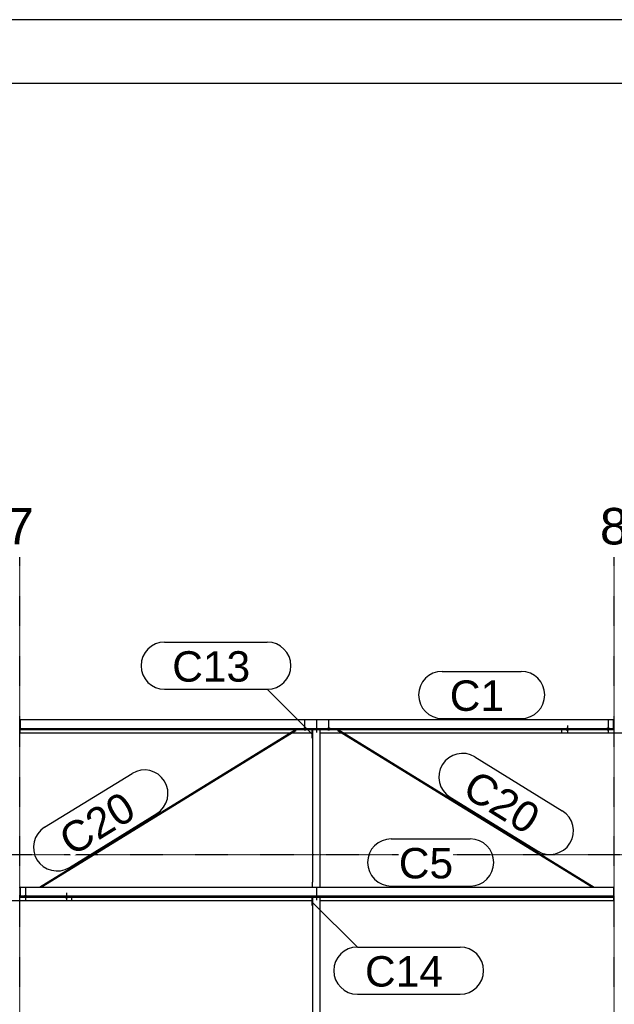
# Model space of a CAD drawing. Header units: millimetres. Extents: x -4888 to 73862, y -29046 to 15504.
# Tile 59 of 111: x 21000 to 24501, y 9708 to 15504. Entities that reach past the tile are written whole.
import ezdxf

# ---------------------------------------------------------------- set-up
doc = ezdxf.new("R2010")
doc.units = ezdxf.units.MM
doc.linetypes.add('DXK_LINE_DOT2', pattern=[3.9198, 1.9599, -1.9599])
doc.linetypes.add('DXK_LINE_DOT3', pattern=[5.9187, 2.979, -0.9799, 0.9799, -0.9799])
doc.styles.add('Arial', font='ARIAL.TTF', dxfattribs={"height": 0.2})

# ---------------------------------------------------------------- blocks, each defined once
blk = doc.blocks.new('Unknown-1953139-1278')
at = {"color": 7, "linetype": 'Continuous'}
for p, q in [((73861.9, 15503.7), (-4888.1, 15503.7)), ((73486.9, 15128.7), (-4513.1, 15128.7))]:
    blk.add_line(p, q, dxfattribs=at)
blk = doc.blocks.new('Bolt-1953139-17492 - 1282')
at = {"color": 5, "linetype": 'Continuous'}
for p, q in [((24216.2, 11328.2), (24216, 11327.7)), ((24216, 11327.7), (24216, 11327.2)), ((24216, 11327.2), (24216, 11326.8)), ((24216, 11326.8), (24216.2, 11326.3)), ((24216.4, 11328.6), (24216.2, 11328.2)), ((24216.2, 11326.3), (24216.4, 11325.8)), ((24216.7, 11329.1), (24216.4, 11328.6)), ((24216.4, 11325.8), (24216.7, 11325.4)), ((24217.1, 11329.5), (24216.7, 11329.1)), ((24216.7, 11325.4), (24217.1, 11325)), ((24217.5, 11329.9), (24217.1, 11329.5)), ((24217.1, 11325), (24217.5, 11324.6)), ((24218, 11330.3), (24217.5, 11329.9)), ((24217.5, 11324.6), (24218, 11324.2)), ((24218.6, 11330.6), (24218, 11330.3)), ((24218, 11324.2), (24218.6, 11323.8)), ((24219.3, 11330.9), (24218.6, 11330.6)), ((24218.6, 11323.8), (24219.3, 11323.5)), ((24220, 11331.2), (24219.3, 11330.9)), ((24219.3, 11323.5), (24220, 11323.3)), ((24220.8, 11331.5), (24220, 11331.2)), ((24220, 11323.3), (24220.8, 11323)), ((24221.6, 11331.7), (24220.8, 11331.5)), ((24220.8, 11323), (24221.6, 11322.8)), ((24222.4, 11331.8), (24221.6, 11331.7)), ((24221.6, 11322.8), (24222.4, 11322.7)), ((24223.2, 11331.9), (24222.4, 11331.8)), ((24222.4, 11322.7), (24223.2, 11322.5)), ((24224.1, 11332), (24223.2, 11331.9)), ((24223.2, 11322.5), (24224.1, 11322.5)), ((24225, 11332), (24224.1, 11332)), ((24224.1, 11322.5), (24225, 11322.4)), ((24225, 11349.8), (24225, 11307.4)), ((24225.9, 11332), (24225, 11332)), ((24225, 11322.4), (24225.9, 11322.5)), ((24226.8, 11331.9), (24225.9, 11332)), ((24225.9, 11322.5), (24226.8, 11322.5)), ((24227.6, 11331.8), (24226.8, 11331.9)), ((24226.8, 11322.5), (24227.6, 11322.7)), ((24228.4, 11331.7), (24227.6, 11331.8)), ((24227.6, 11322.7), (24228.4, 11322.8)), ((24229.2, 11331.5), (24228.4, 11331.7)), ((24228.4, 11322.8), (24229.2, 11323)), ((24230, 11331.2), (24229.2, 11331.5)), ((24229.2, 11323), (24230, 11323.3)), ((24230.7, 11330.9), (24230, 11331.2)), ((24230, 11323.3), (24230.7, 11323.5)), ((24231.4, 11330.6), (24230.7, 11330.9)), ((24230.7, 11323.5), (24231.4, 11323.8)), ((24232, 11330.3), (24231.4, 11330.6)), ((24231.4, 11323.8), (24232, 11324.2)), ((24232.5, 11329.9), (24232, 11330.3)), ((24232, 11324.2), (24232.5, 11324.6)), ((24232.9, 11329.5), (24232.5, 11329.9)), ((24232.5, 11324.6), (24232.9, 11325)), ((24233.3, 11329.1), (24232.9, 11329.5)), ((24232.9, 11325), (24233.3, 11325.4)), ((24233.6, 11328.6), (24233.3, 11329.1)), ((24233.3, 11325.4), (24233.6, 11325.8)), ((24233.8, 11328.2), (24233.6, 11328.6)), ((24233.6, 11325.8), (24233.8, 11326.3)), ((24234, 11327.7), (24233.8, 11328.2)), ((24233.8, 11326.3), (24234, 11326.8)), ((24234, 11327.2), (24234, 11327.7)), ((24234, 11326.8), (24234, 11327.2))]:
    blk.add_line(p, q, dxfattribs=at)
blk = doc.blocks.new('GridLine-1953139-4947 - 1282')
at = {"color": 174, "linetype": 'DXK_LINE_DOT3'}
blk.add_line((21000, -1750), (21000, 12340), dxfattribs=at)
at = {"color": 136, "linetype": 'Continuous', "style": 'Arial'}
blk.add_text('7', height=214.9, dxfattribs=at).set_placement((20916.6, 12415))
blk = doc.blocks.new('GridLine-1953139-4961 - 1282')
at = {"color": 174, "linetype": 'DXK_LINE_DOT3'}
blk.add_line((-1750, 10590), (64750, 10590), dxfattribs=at)
blk = doc.blocks.new('Bolt-1953139-17700 - 1282')
at = {"color": 5, "linetype": 'DXK_LINE_DOT2'}
blk.add_line((21035, 10391.8), (21035, 10349.5), dxfattribs=at)
blk = doc.blocks.new('Bolt-1953139-17489 - 1282')
at = {"color": 5, "linetype": 'Continuous'}
for p, q in [((24456.2, 11329.5), (24456, 11329.1)), ((24456, 11329.1), (24456, 11328.6)), ((24456, 11328.6), (24456, 11328.1)), ((24456, 11328.1), (24456.2, 11327.7)), ((24456.4, 11330), (24456.2, 11329.5)), ((24456.2, 11327.7), (24456.4, 11327.2)), ((24456.7, 11330.4), (24456.4, 11330)), ((24456.4, 11327.2), (24456.7, 11326.8)), ((24457.1, 11330.8), (24456.7, 11330.4)), ((24456.7, 11326.8), (24457.1, 11326.3)), ((24457.5, 11331.3), (24457.1, 11330.8)), ((24457.1, 11326.3), (24457.5, 11325.9)), ((24458, 11331.6), (24457.5, 11331.3)), ((24457.5, 11325.9), (24458, 11325.6)), ((24458.6, 11332), (24458, 11331.6)), ((24458, 11325.6), (24458.6, 11325.2)), ((24459.3, 11332.3), (24458.6, 11332)), ((24458.6, 11325.2), (24459.3, 11324.9)), ((24460, 11332.6), (24459.3, 11332.3)), ((24459.3, 11324.9), (24460, 11324.6)), ((24460.8, 11332.8), (24460, 11332.6)), ((24460, 11324.6), (24460.8, 11324.4)), ((24461.6, 11333), (24460.8, 11332.8)), ((24460.8, 11324.4), (24461.6, 11324.2)), ((24462.4, 11333.2), (24461.6, 11333)), ((24461.6, 11324.2), (24462.4, 11324)), ((24463.2, 11333.3), (24462.4, 11333.2)), ((24462.4, 11324), (24463.2, 11323.9)), ((24464.1, 11333.4), (24463.2, 11333.3)), ((24463.2, 11323.9), (24464.1, 11323.8)), ((24465, 11333.4), (24464.1, 11333.4)), ((24464.1, 11323.8), (24465, 11323.8)), ((24465, 11348.3), (24465, 11306)), ((24465.9, 11333.4), (24465, 11333.4)), ((24465, 11323.8), (24465.9, 11323.8)), ((24466.8, 11333.3), (24465.9, 11333.4)), ((24465.9, 11323.8), (24466.8, 11323.9)), ((24467.6, 11333.2), (24466.8, 11333.3)), ((24466.8, 11323.9), (24467.6, 11324)), ((24468.4, 11333), (24467.6, 11333.2)), ((24467.6, 11324), (24468.4, 11324.2)), ((24469.2, 11332.8), (24468.4, 11333)), ((24468.4, 11324.2), (24469.2, 11324.4)), ((24470, 11332.6), (24469.2, 11332.8)), ((24469.2, 11324.4), (24470, 11324.6)), ((24470.7, 11332.3), (24470, 11332.6)), ((24470, 11324.6), (24470.7, 11324.9)), ((24471.4, 11332), (24470.7, 11332.3)), ((24470.7, 11324.9), (24471.4, 11325.2)), ((24472, 11331.6), (24471.4, 11332)), ((24471.4, 11325.2), (24472, 11325.6)), ((24472.5, 11331.3), (24472, 11331.6)), ((24472, 11325.6), (24472.5, 11325.9)), ((24472.9, 11330.8), (24472.5, 11331.3)), ((24472.5, 11325.9), (24472.9, 11326.3)), ((24473.3, 11330.4), (24472.9, 11330.8)), ((24472.9, 11326.3), (24473.3, 11326.8)), ((24473.6, 11330), (24473.3, 11330.4)), ((24473.3, 11326.8), (24473.6, 11327.2)), ((24473.8, 11329.5), (24473.6, 11330)), ((24473.6, 11327.2), (24473.8, 11327.7)), ((24474, 11329.1), (24473.8, 11329.5)), ((24473.8, 11327.7), (24474, 11328.1)), ((24474, 11328.6), (24474, 11329.1)), ((24474, 11328.1), (24474, 11328.6))]:
    blk.add_line(p, q, dxfattribs=at)
blk = doc.blocks.new('GridLine-1953139-4948 - 1282')
at = {"color": 174, "linetype": 'DXK_LINE_DOT3'}
blk.add_line((24500, -1750), (24500, 12340), dxfattribs=at)
at = {"color": 136, "linetype": 'Continuous', "style": 'Arial'}
blk.add_text('8', height=214.9, dxfattribs=at).set_placement((24416.6, 12415))
blk = doc.blocks.new('Part-1953139-17088 - 1282')
at = {"color": 3, "linetype": 'Continuous'}
for p, q in [((21003, 10396.9), (24497, 10396.9)), ((21003, 10396.9), (21003, 10338.6)), ((24497, 10396.9), (24497, 10338.6)), ((21003, 10346.1), (24497, 10346.1)), ((21003, 10338.6), (24497, 10338.6)), ((21307, 10319.9), (22722, 10319.9)), ((22769, 10319.9), (24497, 10319.9)), ((24497, 10338.6), (24497, 10319.9))]:
    blk.add_line(p, q, dxfattribs=at)
blk = doc.blocks.new('Bolt-1953139-19110 - 1282')
at = {"color": 5, "linetype": 'Continuous'}
for p, q in [((22811.2, 11329.5), (22811, 11329.1)), ((22811, 11329.1), (22811, 11328.6)), ((22811, 11328.6), (22811, 11328.1)), ((22811, 11328.1), (22811.2, 11327.7)), ((22811.4, 11330), (22811.2, 11329.5)), ((22811.2, 11327.7), (22811.4, 11327.2)), ((22811.7, 11330.4), (22811.4, 11330)), ((22811.4, 11327.2), (22811.7, 11326.8)), ((22812.1, 11330.8), (22811.7, 11330.4)), ((22811.7, 11326.8), (22812.1, 11326.3)), ((22812.5, 11331.2), (22812.1, 11330.8)), ((22812.1, 11326.3), (22812.5, 11325.9)), ((22813, 11331.6), (22812.5, 11331.2)), ((22812.5, 11325.9), (22813, 11325.6)), ((22813.6, 11332), (22813, 11331.6)), ((22813, 11325.6), (22813.6, 11325.2)), ((22814.3, 11332.3), (22813.6, 11332)), ((22813.6, 11325.2), (22814.3, 11324.9)), ((22815, 11332.6), (22814.3, 11332.3)), ((22814.3, 11324.9), (22815, 11324.6)), ((22815.8, 11332.8), (22815, 11332.6)), ((22815, 11324.6), (22815.8, 11324.4)), ((22816.6, 11333), (22815.8, 11332.8)), ((22815.8, 11324.4), (22816.6, 11324.2)), ((22817.4, 11333.2), (22816.6, 11333)), ((22816.6, 11324.2), (22817.4, 11324)), ((22818.2, 11333.3), (22817.4, 11333.2)), ((22817.4, 11324), (22818.2, 11323.9)), ((22819.1, 11333.4), (22818.2, 11333.3)), ((22818.2, 11323.9), (22819.1, 11323.8)), ((22820, 11333.4), (22819.1, 11333.4)), ((22819.1, 11323.8), (22820, 11323.8)), ((22820.9, 11333.4), (22820, 11333.4)), ((22820, 11325.2), (22820, 11333.3)), ((22820, 11323.8), (22820.9, 11323.8)), ((22821.8, 11333.3), (22820.9, 11333.4)), ((22820.9, 11323.8), (22821.8, 11323.9)), ((22822.6, 11333.2), (22821.8, 11333.3)), ((22821.8, 11323.9), (22822.6, 11324)), ((22823.4, 11333), (22822.6, 11333.2)), ((22822.6, 11324), (22823.4, 11324.2)), ((22824.2, 11332.8), (22823.4, 11333)), ((22823.4, 11324.2), (22824.2, 11324.4)), ((22825, 11332.6), (22824.2, 11332.8)), ((22824.2, 11324.4), (22825, 11324.6)), ((22825.7, 11332.3), (22825, 11332.6)), ((22825, 11324.6), (22825.7, 11324.9)), ((22826.4, 11332), (22825.7, 11332.3)), ((22825.7, 11324.9), (22826.4, 11325.2)), ((22827, 11331.6), (22826.4, 11332)), ((22826.4, 11325.2), (22827, 11325.6)), ((22827.5, 11331.2), (22827, 11331.6)), ((22827, 11325.6), (22827.5, 11325.9)), ((22827.9, 11330.8), (22827.5, 11331.2)), ((22827.5, 11325.9), (22827.9, 11326.3)), ((22828.3, 11330.4), (22827.9, 11330.8)), ((22827.9, 11326.3), (22828.3, 11326.8)), ((22828.6, 11330), (22828.3, 11330.4)), ((22828.3, 11326.8), (22828.6, 11327.2)), ((22828.8, 11329.5), (22828.6, 11330)), ((22828.6, 11327.2), (22828.8, 11327.7)), ((22829, 11329.1), (22828.8, 11329.5)), ((22828.8, 11327.7), (22829, 11328.1)), ((22829, 11328.6), (22829, 11329.1)), ((22829, 11328.1), (22829, 11328.6))]:
    blk.add_line(p, q, dxfattribs=at)
blk = doc.blocks.new('Part-1953139-17087 - 1282')
at = {"color": 3, "linetype": 'Continuous'}
for p, q in [((24497, 11383.2), (21003, 11383.2)), ((21003, 11383.2), (21003, 11324.9)), ((24497, 11324.9), (24497, 11383.2)), ((21003, 11332.4), (24497, 11332.4)), ((21003, 11324.9), (24497, 11324.9)), ((21003, 11306.2), (21003, 11324.9)), ((21003, 11306.2), (22593.5, 11306.2)), ((22602.6, 11306.2), (22722, 11306.2)), ((22769, 11306.2), (22897.4, 11306.2)), ((22906.5, 11306.2), (24193, 11306.2))]:
    blk.add_line(p, q, dxfattribs=at)
blk = doc.blocks.new('Bolt-1953139-17490 - 1282')
at = {"color": 5, "linetype": 'DXK_LINE_DOT2'}
blk.add_line((24465, 11378.1), (24465, 11335.8), dxfattribs=at)
blk = doc.blocks.new('Bolt-1953139-17702 - 1282')
at = {"color": 5, "linetype": 'Continuous'}
for p, q in [((21266.2, 10341.9), (21266, 10341.4)), ((21266, 10341.4), (21266, 10340.9)), ((21266, 10340.9), (21266, 10340.5)), ((21266, 10340.5), (21266.2, 10340)), ((21266.4, 10342.3), (21266.2, 10341.9)), ((21266.2, 10340), (21266.4, 10339.6)), ((21266.7, 10342.8), (21266.4, 10342.3)), ((21266.4, 10339.6), (21266.7, 10339.1)), ((21267.1, 10343.2), (21266.7, 10342.8)), ((21266.7, 10339.1), (21267.1, 10338.7)), ((21267.5, 10343.6), (21267.1, 10343.2)), ((21267.1, 10338.7), (21267.5, 10338.3)), ((21268, 10344), (21267.5, 10343.6)), ((21267.5, 10338.3), (21268, 10337.9)), ((21268.6, 10344.3), (21268, 10344)), ((21268, 10337.9), (21268.6, 10337.6)), ((21269.3, 10344.7), (21268.6, 10344.3)), ((21268.6, 10337.6), (21269.3, 10337.2)), ((21270, 10344.9), (21269.3, 10344.7)), ((21269.3, 10337.2), (21270, 10337)), ((21270.8, 10345.2), (21270, 10344.9)), ((21270, 10337), (21270.8, 10336.7)), ((21271.6, 10345.4), (21270.8, 10345.2)), ((21270.8, 10336.7), (21271.6, 10336.5)), ((21272.4, 10345.5), (21271.6, 10345.4)), ((21271.6, 10336.5), (21272.4, 10336.4)), ((21273.2, 10345.6), (21272.4, 10345.5)), ((21272.4, 10336.4), (21273.2, 10336.3)), ((21274.1, 10345.7), (21273.2, 10345.6)), ((21273.2, 10336.3), (21274.1, 10336.2)), ((21275, 10345.7), (21274.1, 10345.7)), ((21274.1, 10336.2), (21275, 10336.2)), ((21275, 10363.5), (21275, 10321.1)), ((21275.9, 10345.7), (21275, 10345.7)), ((21275, 10336.2), (21275.9, 10336.2)), ((21276.8, 10345.6), (21275.9, 10345.7)), ((21275.9, 10336.2), (21276.8, 10336.3)), ((21277.6, 10345.5), (21276.8, 10345.6)), ((21276.8, 10336.3), (21277.6, 10336.4)), ((21278.4, 10345.4), (21277.6, 10345.5)), ((21277.6, 10336.4), (21278.4, 10336.5)), ((21279.2, 10345.2), (21278.4, 10345.4)), ((21278.4, 10336.5), (21279.2, 10336.7)), ((21280, 10344.9), (21279.2, 10345.2)), ((21279.2, 10336.7), (21280, 10337)), ((21280.7, 10344.7), (21280, 10344.9)), ((21280, 10337), (21280.7, 10337.2)), ((21281.4, 10344.3), (21280.7, 10344.7)), ((21280.7, 10337.2), (21281.4, 10337.6)), ((21282, 10344), (21281.4, 10344.3)), ((21281.4, 10337.6), (21282, 10337.9)), ((21282.5, 10343.6), (21282, 10344)), ((21282, 10337.9), (21282.5, 10338.3)), ((21282.9, 10343.2), (21282.5, 10343.6)), ((21282.5, 10338.3), (21282.9, 10338.7)), ((21283.3, 10342.8), (21282.9, 10343.2)), ((21282.9, 10338.7), (21283.3, 10339.1)), ((21283.6, 10342.3), (21283.3, 10342.8)), ((21283.3, 10339.1), (21283.6, 10339.6)), ((21283.8, 10341.9), (21283.6, 10342.3)), ((21283.6, 10339.6), (21283.8, 10340)), ((21284, 10341.4), (21283.8, 10341.9)), ((21283.8, 10340), (21284, 10340.5)), ((21284, 10340.9), (21284, 10341.4)), ((21284, 10340.5), (21284, 10340.9))]:
    blk.add_line(p, q, dxfattribs=at)
blk = doc.blocks.new('Part-1953139-17486 - 1282')
at = {"color": 3, "linetype": 'Continuous'}
for p, q in [((24497, 11380.7), (24503, 11380.7)), ((24193, 11303.8), (24193, 11324.9)), ((24807, 11303.8), (24193, 11303.8)), ((24497, 11334.2), (24503, 11334.2)), ((24497, 11325.7), (24503, 11325.7)), ((24807, 11303.8), (24807, 11324.9))]:
    blk.add_line(p, q, dxfattribs=at)
blk = doc.blocks.new('Part-1953139-17696 - 1282')
at = {"color": 3, "linetype": 'Continuous'}
for p, q in [((20997, 10394.5), (21003, 10394.5)), ((20693, 10317.5), (20693, 10338.6)), ((21307, 10317.5), (20693, 10317.5)), ((20997, 10347.9), (21003, 10347.9)), ((20997, 10339.4), (21003, 10339.4)), ((21307, 10317.5), (21307, 10338.6))]:
    blk.add_line(p, q, dxfattribs=at)
blk = doc.blocks.new('Bolt-1953139-17699 - 1282')
at = {"color": 5, "linetype": 'Continuous'}
for p, q in [((21026.2, 10343.2), (21026, 10342.8)), ((21026, 10342.8), (21026, 10342.3)), ((21026, 10342.3), (21026, 10341.8)), ((21026, 10341.8), (21026.2, 10341.4)), ((21026.4, 10343.7), (21026.2, 10343.2)), ((21026.2, 10341.4), (21026.4, 10340.9)), ((21026.7, 10344.1), (21026.4, 10343.7)), ((21026.4, 10340.9), (21026.7, 10340.5)), ((21027.1, 10344.6), (21026.7, 10344.1)), ((21026.7, 10340.5), (21027.1, 10340)), ((21027.5, 10345), (21027.1, 10344.6)), ((21027.1, 10340), (21027.5, 10339.6)), ((21028, 10345.3), (21027.5, 10345)), ((21027.5, 10339.6), (21028, 10339.3)), ((21028.6, 10345.7), (21028, 10345.3)), ((21028, 10339.3), (21028.6, 10338.9)), ((21029.3, 10346), (21028.6, 10345.7)), ((21028.6, 10338.9), (21029.3, 10338.6)), ((21030, 10346.3), (21029.3, 10346)), ((21029.3, 10338.6), (21030, 10338.3)), ((21030.8, 10346.5), (21030, 10346.3)), ((21030, 10338.3), (21030.8, 10338.1)), ((21031.6, 10346.7), (21030.8, 10346.5)), ((21030.8, 10338.1), (21031.6, 10337.9)), ((21032.4, 10346.9), (21031.6, 10346.7)), ((21031.6, 10337.9), (21032.4, 10337.7)), ((21033.2, 10347), (21032.4, 10346.9)), ((21032.4, 10337.7), (21033.2, 10337.6)), ((21034.1, 10347.1), (21033.2, 10347)), ((21033.2, 10337.6), (21034.1, 10337.5)), ((21035, 10347.1), (21034.1, 10347.1)), ((21034.1, 10337.5), (21035, 10337.5)), ((21035, 10362), (21035, 10319.7)), ((21035.9, 10347.1), (21035, 10347.1)), ((21035, 10337.5), (21035.9, 10337.5)), ((21036.8, 10347), (21035.9, 10347.1)), ((21035.9, 10337.5), (21036.8, 10337.6)), ((21037.6, 10346.9), (21036.8, 10347)), ((21036.8, 10337.6), (21037.6, 10337.7)), ((21038.4, 10346.7), (21037.6, 10346.9)), ((21037.6, 10337.7), (21038.4, 10337.9)), ((21039.2, 10346.5), (21038.4, 10346.7)), ((21038.4, 10337.9), (21039.2, 10338.1)), ((21040, 10346.3), (21039.2, 10346.5)), ((21039.2, 10338.1), (21040, 10338.3)), ((21040.7, 10346), (21040, 10346.3)), ((21040, 10338.3), (21040.7, 10338.6)), ((21041.4, 10345.7), (21040.7, 10346)), ((21040.7, 10338.6), (21041.4, 10338.9)), ((21042, 10345.3), (21041.4, 10345.7)), ((21041.4, 10338.9), (21042, 10339.3)), ((21042.5, 10345), (21042, 10345.3)), ((21042, 10339.3), (21042.5, 10339.6)), ((21042.9, 10344.6), (21042.5, 10345)), ((21042.5, 10339.6), (21042.9, 10340)), ((21043.3, 10344.1), (21042.9, 10344.6)), ((21042.9, 10340), (21043.3, 10340.5)), ((21043.6, 10343.7), (21043.3, 10344.1)), ((21043.3, 10340.5), (21043.6, 10340.9)), ((21043.8, 10343.2), (21043.6, 10343.7)), ((21043.6, 10340.9), (21043.8, 10341.4)), ((21044, 10342.8), (21043.8, 10343.2)), ((21043.8, 10341.4), (21044, 10341.8)), ((21044, 10342.3), (21044, 10342.8)), ((21044, 10341.8), (21044, 10342.3))]:
    blk.add_line(p, q, dxfattribs=at)
blk = doc.blocks.new('Bolt-1953139-18450 - 1282')
at = {"color": 5, "linetype": 'DXK_LINE_DOT2'}
blk.add_line((22750, 11307.3), (22750, 11349.6), dxfattribs=at)
blk = doc.blocks.new('Bolt-1953139-18448 - 1282')
at = {"color": 5, "linetype": 'DXK_LINE_DOT2'}
blk.add_line((22750, 10321.8), (22750, 10364.1), dxfattribs=at)
blk = doc.blocks.new('Bolt-1953139-18447 - 1282')
at = {"color": 5, "linetype": 'DXK_LINE_DOT2'}
blk.add_line((22750, 10351.6), (22750, 10394), dxfattribs=at)
blk = doc.blocks.new('Part-1953139-19106 - 1282')
at = {"color": 3, "linetype": 'Continuous'}
for p, q in [((22873.5, 11321.2), (22873.9, 11322.6)), ((22873.8, 11320.8), (22873.5, 11321.2)), ((22873.8, 11320.8), (24374, 10396.9)), ((22873.9, 11322.6), (22875, 11324.2)), ((22875, 11324.2), (22875.8, 11324.9)), ((22876.2, 11324.9), (24383.1, 10396.9))]:
    blk.add_line(p, q, dxfattribs=at)
blk = doc.blocks.new('Part-1953139-18446 - 1282')
at = {"color": 3, "linetype": 'Continuous'}
for p, q in [((22722, 11275.6), (22722, 11324.9)), ((22724, 11324.9), (22724, 10426.5)), ((22769, 10396.9), (22769, 11324.9)), ((22724, 11275.6), (22722, 11275.6)), ((22724, 10426.5), (22722, 10426.5)), ((22722, 10426.5), (22722, 10396.9)), ((22724, 10396.9), (22724, 10426.5))]:
    blk.add_line(p, q, dxfattribs=at)
blk = doc.blocks.new('Bolt-1953139-18449 - 1282')
at = {"color": 5, "linetype": 'DXK_LINE_DOT2'}
blk.add_line((22750, 11337.1), (22750, 11379.4), dxfattribs=at)
blk = doc.blocks.new('Part-1953139-18451 - 1282')
at = {"color": 3, "linetype": 'Continuous'}
for p, q in [((22722, 10289.3), (22722, 10338.6)), ((22724, 10338.6), (22724, 9393.6)), ((22769, 9364), (22769, 10338.6)), ((22724, 10289.3), (22722, 10289.3)), ((22724, 9393.6), (22722, 9393.6)), ((22722, 9393.6), (22722, 9364)), ((22724, 9364), (22724, 9393.6))]:
    blk.add_line(p, q, dxfattribs=at)
blk = doc.blocks.new('Bolt-1953139-19108 - 1282')
at = {"color": 5, "linetype": 'Continuous'}
for p, q in [((22671.2, 11329.5), (22671, 11329.1)), ((22671, 11329.1), (22671, 11328.6)), ((22671, 11328.6), (22671, 11328.1)), ((22671, 11328.1), (22671.2, 11327.7)), ((22671.4, 11330), (22671.2, 11329.5)), ((22671.2, 11327.7), (22671.4, 11327.2)), ((22671.7, 11330.4), (22671.4, 11330)), ((22671.4, 11327.2), (22671.7, 11326.8)), ((22672.1, 11330.8), (22671.7, 11330.4)), ((22671.7, 11326.8), (22672.1, 11326.3)), ((22672.5, 11331.2), (22672.1, 11330.8)), ((22672.1, 11326.3), (22672.5, 11325.9)), ((22673, 11331.6), (22672.5, 11331.2)), ((22672.5, 11325.9), (22673, 11325.6)), ((22673.6, 11332), (22673, 11331.6)), ((22673, 11325.6), (22673.6, 11325.2)), ((22674.3, 11332.3), (22673.6, 11332)), ((22673.6, 11325.2), (22674.3, 11324.9)), ((22675, 11332.6), (22674.3, 11332.3)), ((22674.3, 11324.9), (22675, 11324.6)), ((22675.8, 11332.8), (22675, 11332.6)), ((22675, 11324.6), (22675.8, 11324.4)), ((22676.6, 11333), (22675.8, 11332.8)), ((22675.8, 11324.4), (22676.6, 11324.2)), ((22677.4, 11333.2), (22676.6, 11333)), ((22676.6, 11324.2), (22677.4, 11324)), ((22678.2, 11333.3), (22677.4, 11333.2)), ((22677.4, 11324), (22678.2, 11323.9)), ((22679.1, 11333.4), (22678.2, 11333.3)), ((22678.2, 11323.9), (22679.1, 11323.8)), ((22680, 11333.4), (22679.1, 11333.4)), ((22679.1, 11323.8), (22680, 11323.8)), ((22680.9, 11333.4), (22680, 11333.4)), ((22680, 11325.2), (22680, 11333.3)), ((22680, 11323.8), (22680.9, 11323.8)), ((22681.8, 11333.3), (22680.9, 11333.4)), ((22680.9, 11323.8), (22681.8, 11323.9)), ((22682.6, 11333.2), (22681.8, 11333.3)), ((22681.8, 11323.9), (22682.6, 11324)), ((22683.4, 11333), (22682.6, 11333.2)), ((22682.6, 11324), (22683.4, 11324.2)), ((22684.2, 11332.8), (22683.4, 11333)), ((22683.4, 11324.2), (22684.2, 11324.4)), ((22685, 11332.6), (22684.2, 11332.8)), ((22684.2, 11324.4), (22685, 11324.6)), ((22685.7, 11332.3), (22685, 11332.6)), ((22685, 11324.6), (22685.7, 11324.9)), ((22686.4, 11332), (22685.7, 11332.3)), ((22685.7, 11324.9), (22686.4, 11325.2)), ((22687, 11331.6), (22686.4, 11332)), ((22686.4, 11325.2), (22687, 11325.6)), ((22687.5, 11331.2), (22687, 11331.6)), ((22687, 11325.6), (22687.5, 11325.9)), ((22687.9, 11330.8), (22687.5, 11331.2)), ((22687.5, 11325.9), (22687.9, 11326.3)), ((22688.3, 11330.4), (22687.9, 11330.8)), ((22687.9, 11326.3), (22688.3, 11326.8)), ((22688.6, 11330), (22688.3, 11330.4)), ((22688.3, 11326.8), (22688.6, 11327.2)), ((22688.8, 11329.5), (22688.6, 11330)), ((22688.6, 11327.2), (22688.8, 11327.7)), ((22689, 11329.1), (22688.8, 11329.5)), ((22688.8, 11327.7), (22689, 11328.1)), ((22689, 11328.6), (22689, 11329.1)), ((22689, 11328.1), (22689, 11328.6))]:
    blk.add_line(p, q, dxfattribs=at)
blk = doc.blocks.new('Part-1953139-19105 - 1282')
at = {"color": 3, "linetype": 'Continuous'}
for p, q in [((21116.9, 10396.9), (22623.8, 11324.9)), ((21126, 10396.9), (22626.2, 11320.8)), ((22624.2, 11324.9), (22625, 11324.2)), ((22625, 11324.2), (22626.1, 11322.6)), ((22626.1, 11322.6), (22626.5, 11321.2)), ((22626.5, 11321.2), (22626.2, 11320.8))]:
    blk.add_line(p, q, dxfattribs=at)
blk = doc.blocks.new('Bolt-1953139-19109 - 1282')
at = {"color": 5, "linetype": 'DXK_LINE_DOT2'}
blk.add_line((22820, 11337.9), (22820, 11380.2), dxfattribs=at)
blk = doc.blocks.new('Bolt-1953139-19107 - 1282')
at = {"color": 5, "linetype": 'DXK_LINE_DOT2'}
blk.add_line((22680, 11337.9), (22680, 11380.2), dxfattribs=at)
blk = doc.blocks.new('Mark-1953139-19256 - 1282')
at = {"color": 136, "linetype": 'Continuous'}
for p, q in [((23187.5, 10681.9), (23653.2, 10681.9)), ((23187.5, 10404.4), (23653.2, 10404.4))]:
    blk.add_line(p, q, dxfattribs=at)
for centre, start, end in [((23187.5, 10543.1), 90.00001, 270.00001), ((23653.2, 10543.1), 270.00001, 90.00001)]:
    blk.add_arc(centre, 138.7, start, end, dxfattribs=at)
at = {"color": 0}
blk.add_wipeout([(23552, 10449.4), (23552, 10636.9), (23232.5, 10636.9), (23232.5, 10449.4)], dxfattribs=at)
blk.add_wipeout([(23552, 10449.4), (23552, 10636.9), (23232.5, 10636.9), (23232.5, 10449.4)], dxfattribs=at)
at = {"color": 2, "style": 'Arial'}
blk.add_text('C5', height=179.08, dxfattribs=at).set_placement((23232.5, 10449.4))
blk = doc.blocks.new('Mark-1953139-19255 - 1282')
at = {"color": 136, "linetype": 'Continuous'}
for p, q in [((23487.5, 11668.2), (23953.2, 11668.2)), ((23487.5, 11390.7), (23953.2, 11390.7))]:
    blk.add_line(p, q, dxfattribs=at)
for centre, start, end in [((23487.5, 11529.4), 90.00001, 270.00001), ((23953.2, 11529.4), 270.00001, 90.00001)]:
    blk.add_arc(centre, 138.7, start, end, dxfattribs=at)
at = {"color": 0}
blk.add_wipeout([(23852, 11435.7), (23852, 11623.2), (23532.5, 11623.2), (23532.5, 11435.7)], dxfattribs=at)
blk.add_wipeout([(23852, 11435.7), (23852, 11623.2), (23532.5, 11623.2), (23532.5, 11435.7)], dxfattribs=at)
at = {"color": 2, "style": 'Arial'}
blk.add_text('C1', height=179.08, dxfattribs=at).set_placement((23532.5, 11435.7))
blk = doc.blocks.new('Mark-1953139-19857 - 1282')
at = {"color": 0}
blk.add_wipeout([(21697.6, 10816.2), (21599.2, 10975.8), (21208.8, 10735.4), (21307.2, 10575.7)], dxfattribs=at)
blk.add_wipeout([(21697.6, 10816.2), (21599.2, 10975.8), (21208.8, 10735.4), (21307.2, 10575.7)], dxfattribs=at)
at = {"color": 136, "linetype": 'Continuous'}
for p, q in [((21146.9, 10750.1), (21661.9, 11067.2)), ((21292.4, 10513.8), (21807.4, 10830.9))]:
    blk.add_line(p, q, dxfattribs=at)
for centre, radius, start, end in [((21734.6, 10949.1), 138.8, 301.62606, 121.62606), ((21219.7, 10632), 138.7, 121.62606, 301.62606)]:
    blk.add_arc(centre, radius, start, end, dxfattribs=at)
at = {"color": 2, "style": 'Arial'}
blk.add_text('C20', height=179.08, rotation=31.62727, dxfattribs=at).set_placement((21307.2, 10575.7))
blk = doc.blocks.new('Mark-1953139-19641 - 1282')
at = {"color": 136, "linetype": 'Continuous'}
for p, q in [((22723.2, 10310.3), (22988.4, 10045.2)), ((22988.4, 10045.2), (23593.2, 10045.2)), ((22988.4, 9767.7), (23593.2, 9767.7))]:
    blk.add_line(p, q, dxfattribs=at)
for centre, start, end in [((22988.4, 9906.4), 90, 270), ((23593.2, 9906.4), 270, 90)]:
    blk.add_arc(centre, 138.7, start, end, dxfattribs=at)
at = {"color": 0}
blk.add_wipeout([(23491.9, 9812.7), (23491.9, 10000.2), (23033.4, 10000.2), (23033.4, 9812.7)], dxfattribs=at)
blk.add_wipeout([(23491.9, 9812.7), (23491.9, 10000.2), (23033.4, 10000.2), (23033.4, 9812.7)], dxfattribs=at)
at = {"color": 2, "style": 'Arial'}
blk.add_text('C14', height=179.08, dxfattribs=at).set_placement((23033.4, 9812.7))
blk = doc.blocks.new('Mark-1953139-19858 - 1282')
at = {"color": 0}
blk.add_wipeout([(23986.8, 10702.6), (24085.1, 10862.3), (23694.7, 11102.7), (23596.4, 10943)], dxfattribs=at)
blk.add_wipeout([(23986.8, 10702.6), (24085.1, 10862.3), (23694.7, 11102.7), (23596.4, 10943)], dxfattribs=at)
at = {"color": 136, "linetype": 'Continuous'}
for p, q in [((23680, 11164.6), (24194.9, 10847.5)), ((23534.5, 10928.3), (24049.4, 10611.2))]:
    blk.add_line(p, q, dxfattribs=at)
for centre, start, end in [((23607.2, 11046.5), 58.37395, 238.37395), ((24122.2, 10729.3), 238.37395, 58.37395)]:
    blk.add_arc(centre, 138.8, start, end, dxfattribs=at)
at = {"color": 2, "style": 'Arial'}
blk.add_text('C20', height=179.08, rotation=-31.62727, dxfattribs=at).set_placement((23596.4, 10943))
blk = doc.blocks.new('Mark-1953139-19640 - 1282')
at = {"color": 136, "linetype": 'Continuous'}
for p, q in [((21853.3, 11840), (22458.1, 11840)), ((21853.3, 11562.5), (22458.1, 11562.5)), ((22723.2, 11297.4), (22458.1, 11562.5))]:
    blk.add_line(p, q, dxfattribs=at)
for centre, radius, start, end in [((21853.3, 11701.3), 138.8, 90, 270), ((22458.1, 11701.3), 138.7, 270, 90)]:
    blk.add_arc(centre, radius, start, end, dxfattribs=at)
at = {"color": 0}
blk.add_wipeout([(22356.8, 11607.5), (22356.8, 11795), (21898.3, 11795), (21898.3, 11607.5)], dxfattribs=at)
blk.add_wipeout([(22356.8, 11607.5), (22356.8, 11795), (21898.3, 11795), (21898.3, 11607.5)], dxfattribs=at)
at = {"color": 2, "style": 'Arial'}
blk.add_text('C13', height=179.08, dxfattribs=at).set_placement((21898.3, 11607.5))

msp = doc.modelspace()

# ---------------------------------------------------------------- block references
for name in ['Unknown-1953139-1278', 'GridLine-1953139-4947 - 1282', 'GridLine-1953139-4948 - 1282', 'Part-1953139-17087 - 1282', 'Bolt-1953139-19107 - 1282', 'Bolt-1953139-18449 - 1282', 'Bolt-1953139-19109 - 1282', 'Part-1953139-17486 - 1282', 'Bolt-1953139-17490 - 1282', 'Part-1953139-19105 - 1282', 'Bolt-1953139-19108 - 1282', 'Part-1953139-18446 - 1282', 'Bolt-1953139-18450 - 1282', 'Bolt-1953139-19110 - 1282', 'Part-1953139-19106 - 1282', 'Bolt-1953139-17492 - 1282', 'Bolt-1953139-17489 - 1282', 'GridLine-1953139-4961 - 1282', 'Part-1953139-17696 - 1282', 'Part-1953139-17088 - 1282', 'Bolt-1953139-17700 - 1282', 'Bolt-1953139-18447 - 1282', 'Bolt-1953139-17699 - 1282', 'Bolt-1953139-17702 - 1282', 'Part-1953139-18451 - 1282', 'Bolt-1953139-18448 - 1282']:
    msp.add_blockref(name, (0, 0))

# ---------------------------------------------------------------- next in the draw order: block references
for name in ['Mark-1953139-19640 - 1282', 'Mark-1953139-19255 - 1282', 'Mark-1953139-19857 - 1282', 'Mark-1953139-19256 - 1282', 'Mark-1953139-19641 - 1282']:
    msp.add_blockref(name, (0, 0))

# ---------------------------------------------------------------- next in the draw order: block references
msp.add_blockref('Mark-1953139-19858 - 1282', (0, 0))

doc.saveas('drawing.dxf')
